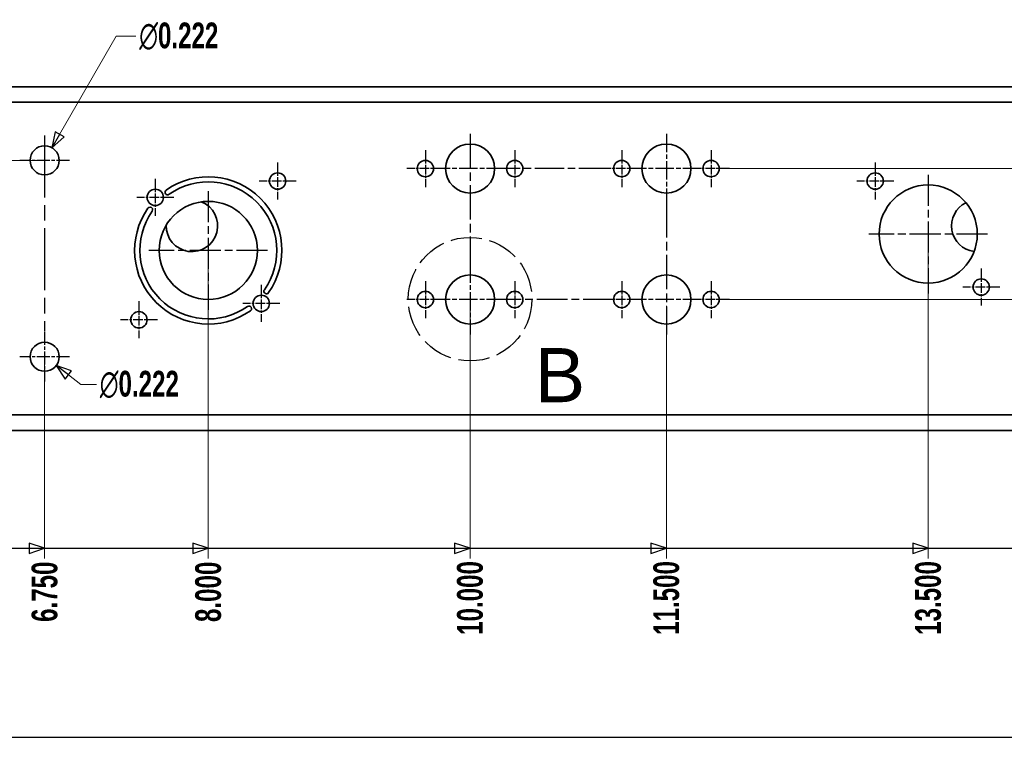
# Model space of a CAD drawing. Header units: millimetres. Extents: x 3 to 414, y 18 to 303.
# Tile 4 of 10: x 153 to 248, y 18 to 87. Entities that reach past the tile are written whole.
import ezdxf
from ezdxf.enums import TextEntityAlignment as Align

# ---------------------------------------------------------------- set-up
doc = ezdxf.new("R2010")
doc.units = ezdxf.units.MM
for name, pattern in [('CHAIN', [0.3543, 0.2362, -0.0295, 0.0591, -0.0295]), ('DASH_DOT', [0.182, 0.1181, -0.0295, 0.0049, -0.0295]), ('DASHED', [0.2068, 0.1655, -0.0413])]:
    doc.linetypes.add(name, pattern=pattern)
for name, color, linetype, lineweight in [('Center Mark(May)', 1, 'DASH_DOT', 25), ('Detail Circle Lines(May)', 1, 'DASHED', 25), ('Dimensions(May)', 7, 'Continuous', 25), ('Sketch Geometry(May)', 7, 'Continuous', 35), ('Symbols(May)', 7, 'Continuous', 25), ('Visible Edges(May)', 7, 'Continuous', 35), ('Visible Tangent Edges(May)', 7, 'Continuous', 35)]:
    doc.layers.add(name, color=color, linetype=linetype, lineweight=lineweight)
doc.styles.add('DEFAULT-MayBigText', font='arial.ttf')
doc.styles.add('DimISO-30 Roman 2.5', font='romab___.ttf', dxfattribs={"width": 0.7})
doc.styles.add('Text Style216', font='romab___.ttf', dxfattribs={"width": 0.8})
doc.styles.add('Text Style221', font='romab___.ttf', dxfattribs={"width": 0.9})
doc.styles.add('TitleVariablesH2_5-May', font='romab___.ttf', dxfattribs={"width": 0.7})
doc.dimstyles.new('ISO-30-May', dxfattribs={"dimtxt": 2.5, "dimasz": 1.5, "dimexe": 1, "dimexo": 0.6, "dimgap": 0.4, "dimtad": 0, "dimtoh": 1, "dimdec": 3, "dimlfac": 0.03937, "dimrnd": 1e-08, "dimzin": 0, "dimdsep": 46, "dimtxsty": 'DimISO-30 Roman 2.5', "dimblk": 'Filled-1', "dimcen": 0.09, "dimclrd": 132, "dimclre": 132, "dimclrt": 172, "dimazin": 0, "dimtfac": 1.1, "dimtmove": 0, "dimatfit": 3, "dimfxl": 0, "dimtolj": 1, "dimlwd": 18, "dimlwe": 18, "dimarcsym": 0})

# ---------------------------------------------------------------- blocks, each defined once
blk = doc.blocks.new('Borders A3_408x285')
at = {"layer": 'Sketch Geometry(May)', "color": 5, "linetype": 'Continuous', "lineweight": 25}
blk.add_line((6, 17.5), (414, 17.5), dxfattribs=at)
at = {"layer": 'Symbols(May)', "color": 232}
for tag, style, width, p in [('Revision', 'Text Style216', 0.8, (260, 293.75)), ('Date', 'Text Style221', 0.9, (365, 293.75))]:
    blk.add_attdef(tag, text='', height=2.5, dxfattribs=dict(at, style=style, width=width)).set_placement(p, align=Align.MIDDLE_CENTER)
at = {"layer": 'Symbols(May)', "color": 232, "style": 'TitleVariablesH2_5-May', "width": 0.7}
blk.add_attdef('Revision_Note', text='', height=2.5, dxfattribs=at).set_placement((267, 293.75), align=Align.MIDDLE_LEFT)
blk = doc.blocks.new('*D85')
at = {"layer": 'Defpoints', "color": 0, "linetype": 'Continuous'}
for p in [(155.105, 54.42), (69.38, 47.27), (155.105, 34.837)]:
    blk.add_point(p, dxfattribs=at)
at = {"layer": 'Dimensions(May)', "color": 132, "linetype": 'Continuous', "lineweight": 18}
blk.add_line((155.105, 53.82), (155.105, 34.837), dxfattribs=at)
at = {"layer": 'Dimensions(May)', "color": 172, "linetype": 'Continuous', "lineweight": 20, "insert": (155.105, 31.621), "char_height": 2.5, "attachment_point": 5, "rotation": 90, "style": 'DimISO-30 Roman 2.5'}
blk.add_mtext('\\A1;6.750', dxfattribs=at)
blk = doc.blocks.new('Filled-1')
at = {"color": 0}
for p, q in [((0, 0), (-1, 0.333)), ((-1, 0.333), (-1, -0.333)), ((-1, 0), (0, 0)), ((-1, -0.333), (0, 0))]:
    blk.add_line(p, q, dxfattribs=at)
at = {"color": 0, "flags": 128}
blk.add_lwpolyline([(-1, -0.333), (0, 0)], dxfattribs=at)
at = {"color": 0}
blk.add_solid([(-1, -0.333), (0, 0), (-1, 0.333), (-1, -0.333)], dxfattribs=at)
blk = doc.blocks.new('*D86')
at = {"layer": 'Defpoints', "color": 0, "linetype": 'Continuous'}
for p in [(170.98, 64.732), (69.38, 47.27), (170.98, 34.837)]:
    blk.add_point(p, dxfattribs=at)
at = {"layer": 'Dimensions(May)', "color": 132, "linetype": 'Continuous', "lineweight": 18}
blk.add_line((170.98, 64.132), (170.98, 34.837), dxfattribs=at)
at = {"layer": 'Dimensions(May)', "color": 172, "linetype": 'Continuous', "lineweight": 20, "insert": (170.98, 31.612), "char_height": 2.5, "attachment_point": 5, "rotation": 90, "style": 'DimISO-30 Roman 2.5'}
blk.add_mtext('\\A1;8.000', dxfattribs=at)
blk = doc.blocks.new('*D87')
at = {"layer": 'Defpoints', "color": 0, "linetype": 'Continuous'}
for p in [(196.38, 59.97), (69.38, 47.27), (196.38, 34.837)]:
    blk.add_point(p, dxfattribs=at)
at = {"layer": 'Dimensions(May)', "color": 132, "linetype": 'Continuous', "lineweight": 18}
blk.add_line((196.38, 59.37), (196.38, 34.837), dxfattribs=at)
at = {"layer": 'Dimensions(May)', "color": 172, "linetype": 'Continuous', "lineweight": 20, "insert": (196.38, 31.017), "char_height": 2.5, "attachment_point": 5, "rotation": 90, "style": 'DimISO-30 Roman 2.5'}
blk.add_mtext('\\A1;10.000', dxfattribs=at)
blk = doc.blocks.new('*D88')
at = {"layer": 'Defpoints', "color": 0, "linetype": 'Continuous'}
for p in [(215.43, 59.97), (69.38, 47.27), (215.43, 34.837)]:
    blk.add_point(p, dxfattribs=at)
at = {"layer": 'Dimensions(May)', "color": 132, "linetype": 'Continuous', "lineweight": 18}
blk.add_line((215.43, 59.37), (215.43, 34.837), dxfattribs=at)
at = {"layer": 'Dimensions(May)', "color": 172, "linetype": 'Continuous', "lineweight": 20, "insert": (215.43, 31.017), "char_height": 2.5, "attachment_point": 5, "rotation": 90, "style": 'DimISO-30 Roman 2.5'}
blk.add_mtext('\\A1;11.500', dxfattribs=at)
blk = doc.blocks.new('*D89')
at = {"layer": 'Defpoints', "color": 0, "linetype": 'Continuous'}
for p in [(240.83, 66.32), (69.38, 47.27), (240.83, 34.837)]:
    blk.add_point(p, dxfattribs=at)
at = {"layer": 'Dimensions(May)', "color": 132, "linetype": 'Continuous', "lineweight": 18}
blk.add_line((240.83, 65.72), (240.83, 34.837), dxfattribs=at)
at = {"layer": 'Dimensions(May)', "color": 172, "linetype": 'Continuous', "lineweight": 20, "insert": (240.83, 31.017), "char_height": 2.5, "attachment_point": 5, "rotation": 90, "style": 'DimISO-30 Roman 2.5'}
blk.add_mtext('\\A1;13.500', dxfattribs=at)
blk = doc.blocks.new('*D90')
at = {"layer": 'Defpoints', "color": 0, "linetype": 'Continuous'}
for p in [(274.168, 66.32), (69.38, 47.27), (274.168, 34.837)]:
    blk.add_point(p, dxfattribs=at)
at = {"layer": 'Dimensions(May)', "color": 132, "linetype": 'Continuous', "lineweight": 18}
blk.add_line((274.168, 65.72), (274.168, 34.837), dxfattribs=at)
at = {"layer": 'Dimensions(May)', "color": 172, "linetype": 'Continuous', "lineweight": 20, "insert": (274.168, 31.025), "char_height": 2.5, "attachment_point": 5, "rotation": 90, "style": 'DimISO-30 Roman 2.5'}
blk.add_mtext('\\A1;16.125', dxfattribs=at)
blk = doc.blocks.new('*D91')
at = {"layer": 'Defpoints', "color": 0, "linetype": 'Continuous'}
for p in [(307.505, 61.176), (69.38, 47.27), (307.505, 34.837)]:
    blk.add_point(p, dxfattribs=at)
at = {"layer": 'Dimensions(May)', "color": 132, "linetype": 'Continuous', "lineweight": 18}
blk.add_line((307.505, 60.576), (307.505, 34.837), dxfattribs=at)
at = {"layer": 'Dimensions(May)', "color": 172, "linetype": 'Continuous', "lineweight": 20, "insert": (307.505, 31.017), "char_height": 2.5, "attachment_point": 5, "rotation": 90, "style": 'DimISO-30 Roman 2.5'}
blk.add_mtext('\\A1;18.750', dxfattribs=at)
blk = doc.blocks.new('*D92')
at = {"layer": 'Defpoints', "color": 0, "linetype": 'Continuous'}
for p in [(323.38, 48.77), (69.38, 47.27), (323.38, 34.837)]:
    blk.add_point(p, dxfattribs=at)
at = {"layer": 'Dimensions(May)', "color": 132, "linetype": 'Continuous', "lineweight": 18}
blk.add_line((323.38, 48.17), (323.38, 34.837), dxfattribs=at)
at = {"layer": 'Dimensions(May)', "color": 172, "linetype": 'Continuous', "lineweight": 20, "insert": (323.38, 30.964), "char_height": 2.5, "attachment_point": 5, "rotation": 90, "style": 'DimISO-30 Roman 2.5'}
blk.add_mtext('\\A1;20.000', dxfattribs=at)
blk = doc.blocks.new('2dTransSymbol5')
at = {"layer": 'Dimensions(May)'}
for p, q in [((155.105, 35.837), (153.605, 36.337)), ((153.605, 36.337), (153.605, 35.337)), ((170.98, 35.837), (169.48, 36.337)), ((169.48, 36.337), (169.48, 35.337)), ((196.38, 35.837), (194.88, 36.337)), ((194.88, 36.337), (194.88, 35.337)), ((215.43, 35.837), (213.93, 36.337)), ((213.93, 36.337), (213.93, 35.337)), ((240.83, 35.837), (239.33, 36.337)), ((239.33, 36.337), (239.33, 35.337)), ((139.23, 35.837), (153.605, 35.837)), ((153.605, 35.837), (155.105, 35.837)), ((153.605, 35.337), (155.105, 35.837)), ((155.105, 35.837), (169.48, 35.837)), ((169.48, 35.837), (170.98, 35.837)), ((169.48, 35.337), (170.98, 35.837)), ((170.98, 35.837), (194.88, 35.837)), ((194.88, 35.837), (196.38, 35.837)), ((194.88, 35.337), (196.38, 35.837)), ((196.38, 35.837), (213.93, 35.837)), ((213.93, 35.837), (215.43, 35.837)), ((213.93, 35.337), (215.43, 35.837)), ((215.43, 35.837), (239.33, 35.837)), ((239.33, 35.837), (240.83, 35.837)), ((239.33, 35.337), (240.83, 35.837)), ((240.83, 35.837), (272.668, 35.837))]:
    blk.add_line(p, q, dxfattribs=at)
at = {"layer": 'Dimensions(May)', "flags": 128}
for points in [[(153.605, 35.337), (155.105, 35.837)], [(169.48, 35.337), (170.98, 35.837)], [(194.88, 35.337), (196.38, 35.837)], [(213.93, 35.337), (215.43, 35.837)], [(239.33, 35.337), (240.83, 35.837)]]:
    blk.add_lwpolyline(points, dxfattribs=at)
at = {"layer": 'Dimensions(May)'}
for points in [[(153.605, 35.337), (155.105, 35.837), (153.605, 36.337), (153.605, 35.337)], [(169.48, 35.337), (170.98, 35.837), (169.48, 36.337), (169.48, 35.337)], [(194.88, 35.337), (196.38, 35.837), (194.88, 36.337), (194.88, 35.337)], [(213.93, 35.337), (215.43, 35.837), (213.93, 36.337), (213.93, 35.337)], [(239.33, 35.337), (240.83, 35.837), (239.33, 36.337), (239.33, 35.337)]]:
    blk.add_solid(points, dxfattribs=at)
blk = doc.blocks.new('*D97')
at = {"layer": 'Defpoints', "color": 0, "linetype": 'Continuous'}
for p in [(60.445, 73.47), (155.105, 73.47), (69.38, 47.27)]:
    blk.add_point(p, dxfattribs=at)
at = {"layer": 'Dimensions(May)', "color": 132, "linetype": 'Continuous', "lineweight": 18}
blk.add_line((154.505, 73.47), (60.445, 73.47), dxfattribs=at)
at = {"layer": 'Dimensions(May)', "color": 172, "linetype": 'Continuous', "lineweight": 20, "insert": (57.226, 73.47), "char_height": 2.5, "attachment_point": 5, "style": 'DimISO-30 Roman 2.5'}
blk.add_mtext('\\A1;2.063', dxfattribs=at)
blk = doc.blocks.new('*D105')
at = {"layer": 'Defpoints', "color": 0, "linetype": 'Continuous'}
for p in [(219.768, 72.67), (333.442, 72.67), (323.38, 47.27)]:
    blk.add_point(p, dxfattribs=at)
at = {"layer": 'Dimensions(May)', "color": 132, "linetype": 'Continuous', "lineweight": 18}
blk.add_line((220.368, 72.67), (333.442, 72.67), dxfattribs=at)
at = {"layer": 'Dimensions(May)', "color": 172, "linetype": 'Continuous', "lineweight": 20, "insert": (336.672, 72.67), "char_height": 2.5, "attachment_point": 5, "style": 'DimISO-30 Roman 2.5'}
blk.add_mtext('\\A1;2.000', dxfattribs=at)
blk = doc.blocks.new('*D106')
at = {"layer": 'Defpoints', "color": 0, "linetype": 'Continuous'}
for p in [(219.768, 59.97), (333.442, 59.97), (323.38, 47.27)]:
    blk.add_point(p, dxfattribs=at)
at = {"layer": 'Dimensions(May)', "color": 132, "linetype": 'Continuous', "lineweight": 18}
blk.add_line((220.368, 59.97), (333.442, 59.97), dxfattribs=at)
at = {"layer": 'Dimensions(May)', "color": 172, "linetype": 'Continuous', "lineweight": 20, "insert": (336.62, 59.97), "char_height": 2.5, "attachment_point": 5, "style": 'DimISO-30 Roman 2.5'}
blk.add_mtext('\\A1;1.000', dxfattribs=at)
blk = doc.blocks.new('2dDetail1')
at = {"layer": 'Detail Circle Lines(May)', "ltscale": 18.215086}
blk.add_circle((196.384, 60.006), 5.995, dxfattribs=at)
at = {"layer": 'Detail Circle Lines(May)', "insert": (202.66, 50.011), "char_height": 5.25, "attachment_point": 7, "style": 'DEFAULT-MayBigText'}
blk.add_mtext('B', dxfattribs=at)
blk = doc.blocks.new('*D142')
at = {"layer": 'Defpoints', "color": 0, "linetype": 'Continuous'}
for p in [(155.81, 74.691), (154.401, 72.249)]:
    blk.add_point(p, dxfattribs=at)
at = {"layer": 'Dimensions(May)', "color": 132, "linetype": 'Continuous', "lineweight": 18}
for p, q in [((162.057, 85.51), (156.56, 75.99)), ((163.952, 85.51), (162.057, 85.51)), ((155.105, 73.38), (155.105, 73.56)), ((155.015, 73.47), (155.195, 73.47))]:
    blk.add_line(p, q, dxfattribs=at)
at = {"layer": 'Dimensions(May)', "color": 132, "linetype": 'Continuous', "lineweight": 18, "xscale": 1.5, "yscale": 1.5, "zscale": 1.5, "rotation": 239.9999999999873}
blk.add_blockref('Filled-1', (155.81, 74.691), dxfattribs=at)
at = {"layer": 'Dimensions(May)', "color": 172, "linetype": 'Continuous', "lineweight": 20, "insert": (168.123, 85.51), "char_height": 2.5, "attachment_point": 5, "style": 'DimISO-30 Roman 2.5'}
blk.add_mtext('\\A1;∅0.222', dxfattribs=at)
blk = doc.blocks.new('*D143')
at = {"layer": 'Defpoints', "color": 0, "linetype": 'Continuous'}
for p in [(153.987, 55.278), (156.224, 53.562)]:
    blk.add_point(p, dxfattribs=at)
at = {"layer": 'Dimensions(May)', "color": 132, "linetype": 'Continuous', "lineweight": 18}
for p, q in [((155.105, 54.33), (155.105, 54.51)), ((155.015, 54.42), (155.195, 54.42)), ((158.621, 51.722), (157.414, 52.649)), ((160.121, 51.722), (158.621, 51.722))]:
    blk.add_line(p, q, dxfattribs=at)
at = {"layer": 'Dimensions(May)', "color": 132, "linetype": 'Continuous', "lineweight": 18, "xscale": 1.5, "yscale": 1.5, "zscale": 1.5, "rotation": 142.4970540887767}
blk.add_blockref('Filled-1', (156.224, 53.562), dxfattribs=at)
at = {"layer": 'Dimensions(May)', "color": 172, "linetype": 'Continuous', "lineweight": 20, "insert": (164.292, 51.722), "char_height": 2.5, "attachment_point": 5, "style": 'DimISO-30 Roman 2.5'}
blk.add_mtext('\\A1;∅0.222', dxfattribs=at)

msp = doc.modelspace()

# ---------------------------------------------------------------- linework, layer by layer
at = {"layer": 'Center Mark(May)', "linetype": 'CHAIN', "ltscale": 25.402201}
msp.add_line((155.1055, 75.8797), (155.1055, 56.899), dxfattribs=at)
at = {"layer": 'Center Mark(May)', "linetype": 'CHAIN', "ltscale": 14.087511}
msp.add_line((196.3805, 76.0512), (196.3805, 63.3734), dxfattribs=at)
at = {"layer": 'Center Mark(May)', "linetype": 'CHAIN', "ltscale": 7.51444}
for p, q in [((215.4305, 76.0512), (215.4305, 69.2887)), ((199.7617, 72.6699), (192.9992, 72.6699)), ((218.8117, 72.6699), (212.0492, 72.6699)), ((196.3805, 63.3512), (196.3805, 56.5887)), ((199.7617, 59.9699), (192.9992, 59.9699)), ((218.8117, 59.9699), (212.0492, 59.9699))]:
    msp.add_line(p, q, dxfattribs=at)
at = {"layer": 'Center Mark(May)', "linetype": 'CHAIN', "ltscale": 3.986356}
for p, q in [((192.0434, 74.4637), (192.0434, 70.8762)), ((200.7175, 74.4637), (200.7175, 70.8762)), ((211.0934, 74.4637), (211.0934, 70.8762)), ((219.7675, 74.4637), (219.7675, 70.8762)), ((177.7115, 73.2572), (177.7115, 69.6697)), ((193.8372, 72.6699), (190.2497, 72.6699)), ((212.8872, 72.6699), (209.2997, 72.6699)), ((221.5613, 72.6699), (217.9738, 72.6699)), ((235.687, 73.2572), (235.687, 69.6697)), ((165.837, 71.6697), (165.837, 68.0822)), ((179.5052, 71.4634), (175.9177, 71.4634)), ((237.4807, 71.4634), (233.8932, 71.4634)), ((167.6307, 69.8759), (164.0432, 69.8759)), ((245.974, 62.9702), (245.974, 59.3827)), ((176.124, 61.3827), (176.124, 57.7952)), ((192.0434, 61.7637), (192.0434, 58.1762)), ((200.7175, 61.7637), (200.7175, 58.1762)), ((211.0934, 61.7637), (211.0934, 58.1762)), ((219.7675, 61.7637), (219.7675, 58.1762)), ((247.7677, 61.1764), (244.1802, 61.1764)), ((164.2495, 59.7952), (164.2495, 56.2077)), ((177.9177, 59.5889), (174.3302, 59.5889)), ((193.8372, 59.9699), (190.2497, 59.9699)), ((212.8872, 59.9699), (209.2997, 59.9699)), ((221.5613, 59.9699), (217.9738, 59.9699)), ((166.0432, 58.0014), (162.4557, 58.0014))]:
    msp.add_line(p, q, dxfattribs=at)
at = {"layer": 'Center Mark(May)', "linetype": 'CHAIN', "ltscale": 5.355253}
for p, q in [((157.5152, 73.47), (152.6958, 73.47)), ((155.1055, 56.8297), (155.1055, 52.0103)), ((157.5152, 54.42), (152.6958, 54.42))]:
    msp.add_line(p, q, dxfattribs=at)
at = {"layer": 'Center Mark(May)', "linetype": 'CHAIN', "ltscale": 12.061366}
msp.add_line((209.7781, 72.6699), (198.9238, 72.6699), dxfattribs=at)
at = {"layer": 'Center Mark(May)', "linetype": 'CHAIN', "ltscale": 12.806565}
for p, q in [((240.8305, 72.0824), (240.8305, 60.5574)), ((170.9805, 70.4949), (170.9805, 58.9699)), ((246.593, 66.3199), (235.068, 66.3199)), ((176.743, 64.7324), (165.218, 64.7324))]:
    msp.add_line(p, q, dxfattribs=at)
at = {"layer": 'Center Mark(May)', "linetype": 'CHAIN', "ltscale": 14.171916}
msp.add_line((215.4305, 69.3424), (215.4305, 56.5887), dxfattribs=at)
at = {"layer": 'Center Mark(May)', "linetype": 'CHAIN', "ltscale": 12.687097}
msp.add_line((210.3412, 59.9699), (198.9238, 59.9699), dxfattribs=at)
at = {"layer": 'Visible Edges(May)'}
for p, q in [((71.6835, 80.6074), (321.0774, 80.6074)), ((321.0774, 47.2699), (71.6835, 47.2699))]:
    msp.add_line(p, q, dxfattribs=at)
for centre, radius in [((155.1055, 73.47), 1.4097), ((196.3805, 72.6699), 2.3813), ((215.4305, 72.6699), 2.3813), ((192.0434, 72.6699), 0.7937), ((200.7175, 72.6699), 0.7937), ((211.0934, 72.6699), 0.7937), ((219.7675, 72.6699), 0.7937), ((177.7115, 71.4634), 0.7937), ((235.687, 71.4634), 0.7937), ((240.8305, 66.3199), 4.7625), ((165.837, 69.8759), 0.7937), ((170.9805, 64.7324), 4.7625), ((196.3805, 59.9699), 2.3813), ((215.4305, 59.9699), 2.3813), ((245.974, 61.1764), 0.7937), ((176.124, 59.5889), 0.7937), ((192.0434, 59.9699), 0.7937), ((200.7175, 59.9699), 0.7937), ((211.0934, 59.9699), 0.7937), ((219.7675, 59.9699), 0.7937), ((164.2495, 58.0014), 0.7937), ((155.1055, 54.42), 1.4097)]:
    msp.add_circle(centre, radius, dxfattribs=at)
for centre, radius, start, end in [((170.9805, 64.7324), 7.1437, 325.018266, 124.981734), ((170.9805, 64.7324), 6.6437, 325.018266, 124.981734), ((167.0282, 70.3807), 0.25, 124.981734, 304.981734), ((170.9805, 64.7324), 7.1438, 145.018266, 304.981734), ((165.3322, 68.6847), 0.25, 325.018266, 145.018266), ((169.393, 67.12), 2.5, 178.678951, 68.560408), ((245.593, 67.12), 2.5, 116.116508, 262.956764), ((170.9805, 64.7324), 6.6438, 145.018266, 304.981734), ((176.6288, 60.7801), 0.25, 145.018266, 325.018266), ((174.9328, 59.0841), 0.25, 304.981734, 124.981734)]:
    msp.add_arc(centre, radius, start, end, dxfattribs=at)
at = {"layer": 'Visible Tangent Edges(May)'}
for p, q in [((321.0774, 79.1074), (71.6835, 79.1074)), ((71.6835, 48.7699), (321.0774, 48.7699))]:
    msp.add_line(p, q, dxfattribs=at)

# ---------------------------------------------------------------- block references
msp.add_blockref('Borders A3_408x285', (0, 0))
at = {"layer": 'Detail Circle Lines(May)'}
msp.add_blockref('2dDetail1', (0, 0), dxfattribs=at)
at = {"layer": 'Dimensions(May)'}
msp.add_blockref('2dTransSymbol5', (0, 0), dxfattribs=at)

# ---------------------------------------------------------------- dimensions: what is measured, and where the dimension line sits
at = {"layer": 'Dimensions(May)', "color": 132, "linetype": 'Continuous', "lineweight": 20}
for p1, p2, picture, middle in [((154.4006, 72.2492), (155.8103, 74.6909), '*D142', (168.1227, 85.5098)), ((153.9871, 55.2783), (156.2238, 53.5618), '*D143', (164.2916, 51.7223))]:
    dim = msp.add_diameter_dim_2p(p1=p1, p2=p2, dimstyle='ISO-30-May', override={"dimtih": 1, "dimdec": 3, "dimlfac": 0.07874, "dimtp": 0, "dimtm": 0, "dimtdec": 2, "dimtofl": 0}, dxfattribs=at)
    dim.commit()
    dim.dimension.update_dxf_attribs({"geometry": picture, "text_midpoint": middle, "dimtype": 163})
for feature_location, offset, dtype, origin, picture, middle in [((155.1055, 73.47), (-94.6608, 0), 0, (69.3805, 47.2699), '*D97', (57.2256, 73.47)), ((219.7675, 72.6699), (113.6742, 0), 0, (323.3805, 47.2699), '*D105', (336.6723, 72.6699)), ((240.8305, 66.3199), (0, -31.4827), 1, (69.3805, 47.2699), '*D89', (240.8305, 31.0169)), ((274.168, 66.3199), (0, -31.4827), 1, (69.3805, 47.2699), '*D90', (274.168, 31.0246)), ((170.9805, 64.7324), (0, -29.8952), 1, (69.3805, 47.2699), '*D86', (170.9805, 31.6118)), ((307.5055, 61.1764), (0, -26.3392), 1, (69.3805, 47.2699), '*D91', (307.5055, 31.0169)), ((219.7675, 59.9699), (113.6742, 0), 0, (323.3805, 47.2699), '*D106', (336.6196, 59.9699)), ((196.3805, 59.9699), (0, -25.1327), 1, (69.3805, 47.2699), '*D87', (196.3805, 31.0169)), ((215.4305, 59.9699), (0, -25.1327), 1, (69.3805, 47.2699), '*D88', (215.4305, 31.0169)), ((155.1055, 54.42), (0, -19.5828), 1, (69.3805, 47.2699), '*D85', (155.1055, 31.6208)), ((323.3805, 48.7699), (0, -13.9327), 1, (69.3805, 47.2699), '*D92', (323.3805, 30.9642))]:
    dim = msp.add_ordinate_dim(feature_location=feature_location, offset=offset, dtype=dtype, origin=origin, dimstyle='ISO-30-May', override={"dimtad": 0, "dimdec": 3, "dimlfac": 0.07874, "dimtp": 0, "dimtm": 0, "dimtdec": 2}, dxfattribs=at)
    dim.commit()
    dim.dimension.update_dxf_attribs({"geometry": picture, "text_midpoint": middle})

doc.saveas('drawing.dxf')
